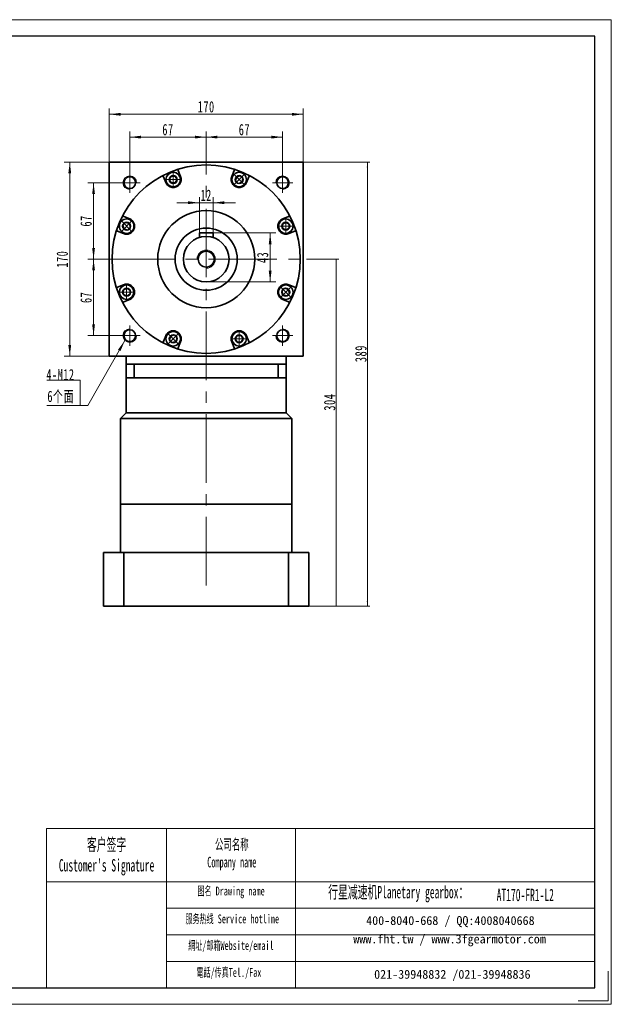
# Model space of a CAD drawing. Header units: millimetres. Extents: x 5227 to 6447, y 123 to 1054.
# Tile 3 of 3: x 5928 to 6447, y 123 to 986. Entities that reach past the tile are written whole.
import ezdxf

# ---------------------------------------------------------------- set-up
doc = ezdxf.new("R2010")
doc.units = ezdxf.units.MM
doc.header["$LTSCALE"] = 5
doc.set_wipeout_variables(frame=1)
doc.linetypes.add('点画线', pattern=[18, 12, -2, 2, -2])
doc.layers.get('0').update_dxf_attribs({"lineweight": 18})
for name, color, linetype, lineweight in [('7标注层', 4, 'Continuous', 18), ('EB0', 7, 'Continuous', 35), ('SLD-0', 7, 'Continuous', 18), ('中心线层', 1, '点画线', 18), ('图框_外框线', 7, 'Continuous', 18), ('尺寸线层', 3, 'Continuous', 18), ('粗实线层', 7, 'Continuous', 35)]:
    doc.layers.add(name, color=color, linetype=linetype, lineweight=lineweight)
doc.styles.add('SLDTEXTSTYLE4', font='txt', dxfattribs={"width": 0.566667})
doc.styles.add('标准', font='txt', dxfattribs={"width": 0.667})
doc.dimstyles.new('a4-1-1.5', dxfattribs={"dimtxt": 4.5, "dimasz": 4.5, "dimexe": 2.25, "dimexo": 0, "dimgap": 0.75, "dimtad": 1, "dimdec": 3, "dimdsep": 46, "dimtxsty": '标准', "dimblk": '_CAXARROW', "dimcen": 0, "dimdle": 9, "dimazin": 2, "dimtfac": 0.707107, "dimtdec": 3, "dimtix": 1, "dimtmove": 2, "dimatfit": 3, "dimfxl": 0, "dimfrac": 2, "dimtolj": 1, "dimarcsym": 0})

# ---------------------------------------------------------------- blocks, each defined once
blk = doc.blocks.new('*X25')
at = {"layer": '尺寸线层', "linetype": 'Continuous'}
for points in [[(6006.89, 903.12), (6016.79, 904.36), (6016.79, 901.89)], [(6176.89, 903.12), (6166.99, 904.36), (6166.99, 901.89)]]:
    blk.add_hatch(color=0, dxfattribs=at).paths.add_polyline_path(points, flags=0)
at = {"layer": '尺寸线层', "color": 0, "linetype": 'Continuous'}
for p, q in [((6006.89, 861.22), (6006.89, 908.07)), ((6176.89, 861.22), (6176.89, 908.07)), ((6006.89, 903.12), (6176.89, 903.12))]:
    blk.add_line(p, q, dxfattribs=at)
at = {"layer": '尺寸线层', "color": 0, "insert": (6091.89, 909.64), "char_height": 9.9, "width": 26.9708, "attachment_point": 5, "line_spacing_factor": 1.15057, "style": '标准'}
blk.add_mtext('\\T1.1;170', dxfattribs=at)
blk = doc.blocks.new('_CAXARROW')
blk.add_hatch(color=0).paths.add_polyline_path([(0, 0), (-1, 0.125), (-1, -0.125)], flags=0)
blk = doc.blocks.new('*X26')
at = {"layer": '尺寸线层', "linetype": 'Continuous'}
for points in [[(6024.89, 883.13), (6034.79, 884.37), (6034.79, 881.9)], [(6091.89, 883.13), (6081.99, 884.37), (6081.99, 881.9)]]:
    blk.add_hatch(color=0, dxfattribs=at).paths.add_polyline_path(points, flags=0)
at = {"layer": '尺寸线层', "color": 0, "linetype": 'Continuous'}
for p, q in [((6024.89, 852.22), (6024.89, 888.08)), ((6024.89, 883.13), (6091.89, 883.13)), ((6091.89, 864.22), (6091.89, 888.08))]:
    blk.add_line(p, q, dxfattribs=at)
at = {"layer": '尺寸线层', "color": 0, "insert": (6058.39, 889.65), "char_height": 9.9, "width": 19.8, "attachment_point": 5, "line_spacing_factor": 1.15057, "style": '标准'}
blk.add_mtext('\\T1.1;67', dxfattribs=at)
blk = doc.blocks.new('*X27')
at = {"layer": '尺寸线层', "linetype": 'Continuous'}
for points in [[(6091.89, 883.13), (6101.79, 884.37), (6101.79, 881.9)], [(6158.89, 883.13), (6148.99, 884.37), (6148.99, 881.9)]]:
    blk.add_hatch(color=0, dxfattribs=at).paths.add_polyline_path(points, flags=0)
at = {"layer": '尺寸线层', "color": 0, "linetype": 'Continuous'}
for p, q in [((6091.89, 864.22), (6091.89, 888.08)), ((6091.89, 883.13), (6158.89, 883.13)), ((6158.89, 852.22), (6158.89, 888.08))]:
    blk.add_line(p, q, dxfattribs=at)
at = {"layer": '尺寸线层', "color": 0, "insert": (6125.39, 889.65), "char_height": 9.9, "width": 19.8, "attachment_point": 5, "line_spacing_factor": 1.15057, "style": '标准'}
blk.add_mtext('\\T1.1;67', dxfattribs=at)
blk = doc.blocks.new('*X28')
at = {"layer": '尺寸线层', "linetype": 'Continuous'}
for points in [[(5993.17, 843.22), (5994.4, 833.32), (5991.93, 833.32)], [(5993.17, 776.22), (5994.4, 786.12), (5991.93, 786.12)]]:
    blk.add_hatch(color=0, dxfattribs=at).paths.add_polyline_path(points, flags=0)
at = {"layer": '尺寸线层', "color": 0, "linetype": 'Continuous'}
for p, q in [((6015.89, 843.22), (5988.22, 843.22)), ((5993.17, 843.22), (5993.17, 776.22)), ((6003.89, 776.22), (5988.22, 776.22))]:
    blk.add_line(p, q, dxfattribs=at)
at = {"layer": '尺寸线层', "color": 0, "insert": (5986.65, 809.72), "char_height": 9.9, "width": 19.8, "attachment_point": 5, "rotation": 90, "line_spacing_factor": 1.15057, "style": '标准'}
blk.add_mtext('\\T1.1;67', dxfattribs=at)
blk = doc.blocks.new('*X29')
at = {"layer": '尺寸线层', "linetype": 'Continuous'}
for points in [[(5993.17, 776.22), (5994.4, 766.32), (5991.93, 766.32)], [(5993.17, 709.22), (5994.4, 719.12), (5991.93, 719.12)]]:
    blk.add_hatch(color=0, dxfattribs=at).paths.add_polyline_path(points, flags=0)
at = {"layer": '尺寸线层', "color": 0, "linetype": 'Continuous'}
for p, q in [((6003.89, 776.22), (5988.22, 776.22)), ((5993.17, 776.22), (5993.17, 709.22)), ((6015.89, 709.22), (5988.22, 709.22))]:
    blk.add_line(p, q, dxfattribs=at)
at = {"layer": '尺寸线层', "color": 0, "insert": (5986.65, 742.72), "char_height": 9.9, "width": 19.8, "attachment_point": 5, "rotation": 90, "line_spacing_factor": 1.15057, "style": '标准'}
blk.add_mtext('\\T1.1;67', dxfattribs=at)
blk = doc.blocks.new('*X30')
at = {"layer": '尺寸线层', "linetype": 'Continuous'}
for points in [[(5972.3, 861.22), (5973.54, 851.32), (5971.06, 851.32)], [(5972.3, 691.22), (5973.54, 701.12), (5971.06, 701.12)]]:
    blk.add_hatch(color=0, dxfattribs=at).paths.add_polyline_path(points, flags=0)
at = {"layer": '尺寸线层', "color": 0, "linetype": 'Continuous'}
for p, q in [((6006.89, 861.22), (5967.35, 861.22)), ((5972.3, 861.22), (5972.3, 691.22)), ((6006.89, 691.22), (5967.35, 691.22))]:
    blk.add_line(p, q, dxfattribs=at)
at = {"layer": '尺寸线层', "color": 0, "insert": (5965.78, 776.22), "char_height": 9.9, "width": 26.9708, "attachment_point": 5, "rotation": 90, "line_spacing_factor": 1.15057, "style": '标准'}
blk.add_mtext('\\T1.1;170', dxfattribs=at)
blk = doc.blocks.new('*X31')
at = {"layer": '尺寸线层', "linetype": 'Continuous'}
for points in [[(6147.96, 799.22), (6149.2, 789.32), (6146.72, 789.32)], [(6147.96, 756.22), (6149.2, 766.12), (6146.72, 766.12)]]:
    blk.add_hatch(color=0, dxfattribs=at).paths.add_polyline_path(points, flags=0)
at = {"layer": '尺寸线层', "color": 0, "linetype": 'Continuous'}
for p, q in [((6097.89, 799.22), (6152.91, 799.22)), ((6147.96, 799.22), (6147.96, 756.22)), ((6091.89, 756.22), (6152.91, 756.22))]:
    blk.add_line(p, q, dxfattribs=at)
at = {"layer": '尺寸线层', "color": 0, "insert": (6141.44, 777.72), "char_height": 9.9, "width": 19.8, "attachment_point": 5, "rotation": 90, "line_spacing_factor": 1.15057, "style": '标准'}
blk.add_mtext('\\T1.1;43', dxfattribs=at)
blk = doc.blocks.new('*X32')
at = {"layer": '尺寸线层', "linetype": 'Continuous'}
for points in [[(6085.89, 825.68), (6075.99, 824.45), (6075.99, 826.92)], [(6097.89, 825.68), (6107.79, 824.45), (6107.79, 826.92)]]:
    blk.add_hatch(color=0, dxfattribs=at).paths.add_polyline_path(points, flags=0)
at = {"layer": '尺寸线层', "color": 0, "linetype": 'Continuous'}
for p, q in [((6085.89, 799.22), (6085.89, 830.63)), ((6097.89, 799.22), (6097.89, 830.63)), ((6117.69, 825.68), (6066.09, 825.68))]:
    blk.add_line(p, q, dxfattribs=at)
at = {"layer": '尺寸线层', "color": 0, "insert": (6091.89, 832.2), "char_height": 9.9, "width": 19.8, "attachment_point": 5, "line_spacing_factor": 1.15057, "style": '标准'}
blk.add_mtext('\\T1.1;12', dxfattribs=at)
blk = doc.blocks.new('*X33')
at = {"layer": '中心线层', "linetype": '点画线', "lineweight": 18}
for p, q in [((-7.37, 0), (7.37, 0)), ((0, -7.37), (0, 7.37))]:
    blk.add_line(p, q, dxfattribs=at)
at = {"layer": '粗实线层'}
for p, q in [((-3.46, 0), (-1.73, 3)), ((-3.46, 0), (-1.73, -3)), ((-1.73, 3), (1.73, 3)), ((3.46, 0), (1.73, 3)), ((3.46, 0), (1.73, 3)), ((3.46, 0), (1.73, -3)), ((-1.73, -3), (1.73, -3))]:
    blk.add_line(p, q, dxfattribs=at)
blk.add_circle((0, 0), 3.46, dxfattribs=at)
for start, end in [(0, 180), (180, 360)]:
    blk.add_arc((0, 0), 6.37, start, end, dxfattribs=at)
blk = doc.blocks.new('*X34')
at = {"layer": '尺寸线层', "linetype": 'Continuous'}
blk.add_hatch(color=0, dxfattribs=at).paths.add_polyline_path([(39.19, 56.94), (35.35, 47.73), (33.2, 48.96)], flags=0)
at = {"layer": '尺寸线层', "color": 0, "linetype": 'Continuous'}
blk.add_line((39.19, 56.94), (6.6, 0), dxfattribs=at)
at = {"layer": '尺寸线层', "color": 0}
for p, q in [((0, 22.12), (-29.39, 22.12)), ((0, 0), (0, 22.12)), ((0, 0), (-29.39, 0)), ((6.6, 0), (0, 0))]:
    blk.add_line(p, q, dxfattribs=at)
at = {"layer": '尺寸线层', "color": 0, "insert": (-4.95, 1.98), "char_height": 9.9, "width": 48.8791, "attachment_point": 9, "line_spacing_factor": 1.15057, "style": '标准'}
blk.add_mtext('\\T1.1;4-M12\\P6个面', dxfattribs=at)
blk = doc.blocks.new('*X35')
at = {"layer": '尺寸线层', "linetype": 'Continuous'}
for points in [[(6233.19, 861.22), (6232.63, 856.72), (6233.76, 856.72)], [(6233.19, 472.22), (6232.63, 476.72), (6233.76, 476.72)]]:
    blk.add_hatch(color=0, dxfattribs=at).paths.add_polyline_path(points, flags=0)
at = {"layer": '尺寸线层', "color": 0, "linetype": 'Continuous'}
for p, q in [((6176.89, 861.22), (6235.44, 861.22)), ((6233.19, 472.22), (6233.19, 861.22)), ((6181.89, 472.22), (6235.44, 472.22))]:
    blk.add_line(p, q, dxfattribs=at)
at = {"layer": '尺寸线层', "color": 0, "insert": (6227.53, 693.47), "char_height": 10, "width": 28.2067, "attachment_point": 5, "rotation": 90, "line_spacing_factor": 1.15057, "style": '标准'}
blk.add_mtext('\\T1.1;389', dxfattribs=at)
blk = doc.blocks.new('*X36')
at = {"layer": '尺寸线层', "linetype": 'Continuous'}
for points in [[(6205.82, 776.22), (6206.38, 771.72), (6205.26, 771.72)], [(6205.82, 472.22), (6206.38, 476.72), (6205.26, 476.72)]]:
    blk.add_hatch(color=0, dxfattribs=at).paths.add_polyline_path(points, flags=0)
at = {"layer": '尺寸线层', "color": 0, "linetype": 'Continuous'}
for p, q in [((6179.89, 776.22), (6208.07, 776.22)), ((6205.82, 776.22), (6205.82, 472.22)), ((6181.89, 472.22), (6208.07, 472.22))]:
    blk.add_line(p, q, dxfattribs=at)
at = {"layer": '尺寸线层', "color": 0, "insert": (6200.15, 650.97), "char_height": 10, "width": 28.5772, "attachment_point": 5, "rotation": 90, "line_spacing_factor": 1.15057, "style": '标准'}
blk.add_mtext('\\T1.1;304', dxfattribs=at)

msp = doc.modelspace()

# ---------------------------------------------------------------- linework, layer by layer
msp.add_line((6056.9749, 277.3874), (6056.9749, 137.9637))
at = {"layer": '7标注层', "color": 0}
msp.add_line((5951.8015, 277.3874), (5951.8015, 137.9876), dxfattribs=at)
at = {"layer": 'EB0', "linetype": 'Continuous', "lineweight": 35}
for p, q in [((6021.8896, 684.2173), (6161.8896, 684.2173)), ((6021.8896, 672.2173), (6021.8896, 641.7173)), ((6161.8896, 672.2173), (6161.8896, 641.7173)), ((6016.8896, 636.7173), (6021.8896, 641.7173)), ((6166.8896, 636.7173), (6161.8896, 641.7173)), ((6016.8896, 561.7173), (6016.8896, 636.7173)), ((6166.8896, 561.7173), (6166.8896, 636.7173)), ((6166.8896, 561.7173), (6016.8896, 561.7173)), ((6001.8896, 519.2173), (6001.8896, 472.2173)), ((6181.8896, 519.2173), (6001.8896, 519.2173)), ((6181.8896, 519.2173), (6181.8896, 472.2173)), ((6001.8896, 472.2173), (6181.8896, 472.2173))]:
    msp.add_line(p, q, dxfattribs=at)
at = {"layer": 'EB0'}
for p, q in [((6016.8896, 561.7173), (6016.8896, 519.2173)), ((6166.8896, 561.7173), (6166.8896, 519.2173))]:
    msp.add_line(p, q, dxfattribs=at)
at = {"layer": '中心线层'}
for p, q in [((6091.8896, 490.3571), (6091.8896, 864.2173)), ((6024.8896, 834.2173), (6024.8896, 852.2173)), ((6158.8896, 852.2173), (6158.8896, 834.2173)), ((6015.8896, 843.2173), (6033.8896, 843.2173)), ((6149.8896, 843.2173), (6167.8896, 843.2173)), ((6003.8896, 776.2173), (6179.8896, 776.2173)), ((6024.8896, 700.2173), (6024.8896, 718.2173)), ((6158.8896, 718.2173), (6158.8896, 700.2173)), ((6033.8896, 709.2173), (6015.8896, 709.2173)), ((6167.8896, 709.2173), (6149.8896, 709.2173))]:
    msp.add_line(p, q, dxfattribs=at)
at = {"layer": '图框_外框线'}
for p, q in [((5951.8015, 277.3874), (6056.9749, 277.3874)), ((6056.9749, 277.3874), (6056.9749, 137.9876)), ((6056.9749, 277.3874), (6432.474, 277.3874)), ((6170.2921, 277.3874), (6170.2921, 137.9876)), ((5951.8015, 230.8696), (6056.9749, 230.8696)), ((6056.9749, 230.8696), (6432.474, 230.8696)), ((6056.9749, 207.6106), (6432.474, 207.6106)), ((6056.9749, 184.3517), (6432.474, 184.3517)), ((6056.9749, 161.0928), (6432.474, 161.0928))]:
    msp.add_line(p, q, dxfattribs=at)
at = {"layer": '图框_外框线', "color": 3}
msp.add_lwpolyline([(5227.2509, 123.4668), (6446.9948, 123.4668), (6446.9948, 986), (5227.2509, 986)], close=True, dxfattribs=at)
at = {"layer": '图框_外框线', "color": 3, "lineweight": 25}
msp.add_lwpolyline([(5299.8547, 137.9876), (6432.474, 137.9876), (6432.474, 971.4792), (5299.8547, 971.4792)], close=True, dxfattribs=at)
at = {"layer": '图框_外框线', "color": 3}
msp.add_lwpolyline([(6444.0906, 152.5083), (6444.0906, 126.371), (6417.9533, 126.371)], dxfattribs=at)
at = {"layer": '粗实线层'}
for p, q in [((6006.8896, 691.2173), (6006.8896, 861.2173)), ((6006.8896, 861.2173), (6176.8896, 861.2173)), ((6176.8896, 691.2173), (6176.8896, 861.2173)), ((6097.8896, 799.2173), (6085.8896, 799.2173)), ((6085.8896, 799.2173), (6085.8896, 795.2961)), ((6097.8896, 795.2961), (6097.8896, 799.2173)), ((6021.8896, 684.2173), (6021.8896, 691.2173)), ((6161.8896, 684.2173), (6161.8896, 691.2173)), ((6021.8896, 684.2173), (6021.8896, 672.2173)), ((6028.8896, 684.2173), (6028.8896, 672.2173)), ((6154.8896, 684.2173), (6154.8896, 672.2173)), ((6161.8896, 684.2173), (6161.8896, 672.2173)), ((6161.8896, 672.2173), (6021.8896, 672.2173)), ((6021.8896, 641.7173), (6161.8896, 641.7173)), ((6016.8896, 636.7173), (6166.8896, 636.7173)), ((6016.8896, 561.7173), (6166.8896, 561.7173)), ((6016.8896, 519.2173), (6016.8896, 561.7173)), ((6166.8896, 561.7173), (6166.8896, 519.2173)), ((6019.6816, 472.2173), (6019.6816, 519.2173)), ((6164.0977, 472.2173), (6164.0977, 519.2173))]:
    msp.add_line(p, q, dxfattribs=at)
msp.add_lwpolyline([(6176.8896, 691.2173), (6006.8896, 691.2173)], dxfattribs=at)
for centre, radius in [((6091.8896, 776.2173), 82.5), ((6024.8896, 843.2173), 5.1), ((6158.8896, 843.2173), 5.1), ((6091.8896, 776.2173), 42.5), ((6091.8896, 776.2173), 27.25), ((6091.8896, 776.2173), 20), ((6091.8896, 776.2173), 7), ((6024.8896, 709.2173), 5.1), ((6158.8896, 709.2173), 5.1)]:
    msp.add_circle(centre, radius, dxfattribs=at)
at = {"layer": '粗实线层', "lineweight": 18}
for centre, radius, start, end in [((6024.8896, 843.2173), 6, 0, 270), ((6158.8896, 843.2173), 6, 270, 180), ((6091.8896, 776.2173), 8, 270, 180), ((6024.8896, 709.2173), 6, 90, 0), ((6158.8896, 709.2173), 6, 180, 90)]:
    msp.add_arc(centre, radius, start, end, dxfattribs=at)

# ---------------------------------------------------------------- block references
at = {"layer": '尺寸线层'}
msp.add_blockref('*X34', (5981.4569, 648.035), dxfattribs=at)

# ---------------------------------------------------------------- texts
at = {"layer": 'SLD-0', "color": 1, "attachment_point": 2, "style": 'SLDTEXTSTYLE4'}
for s, insert, char_height, width in [("{\\fSimSun|b1|i0|c134|p2;客户签字\\PCustomer's Signature}", (6004.5695, 268.7814), 10.85416, 135.026867), ('{\\fSimSun|b1|i0|c134|p2;公司名称\\PCompany name}', (6114.3522, 268.2052), 9.303566, 120.452126), ('{\\fSimSun|b1|i0|c134|p2;图名 Drawing name}', (6113.7163, 226.5821), 7.752971, 99.150303), ('{\\fSimSun|b1|i0|c134|p2;  \\H1.1667x;行星减速机Planetary gearbox\\fSimSun|b0|i0|c134|p2;：}', (6256.6471, 227.1801), 9.303566, 146.323131), ('AT170-FR1-L2', (6371.5887, 224.71), 10.85416, 78.99093), ('{\\fSimSun|b1|i0|c134|p2;服务热线 Service hotline}', (6114.8157, 202.203), 7.752971, 110.462962), ('{\\fSimSun|b1|i0|c134|p2;網址/邮箱Website/email}', (6113.6085, 178.8445), 7.752971, 114.981547), ('{\\fSimSun|b1|i0|c134|p2;電話/传真Tel./Fax}', (6111.8715, 155.3039), 7.752971, 116.364438)]:
    msp.add_mtext(s, dxfattribs=dict(at, insert=insert, char_height=char_height, width=width))
at = {"layer": 'SLD-0', "color": 1, "char_height": 7.752971, "attachment_point": 2}
for s, insert, width in [('{\\fSimSun|b1|i0|c134|p2;400-8040-668 / QQ:4008040668}', (6305.9294, 200.7216), 225.730932), ('{\\fSimSun|b1|i0|c134|p2;www.fht.tw / www.3fgearmotor.com }', (6305.2145, 184.5732), 225.985043), ('{\\fSimSun|b1|i0|c134|p2;021-39948832 /021-39948836 }', (6307.6584, 153.6088), 172.556675)]:
    msp.add_mtext(s, dxfattribs=dict(at, insert=insert, width=width))

# ---------------------------------------------------------------- dimensions: what is measured, and where the dimension line sits
at = {"layer": '尺寸线层'}
for base, p1, p2, angle, override, picture, middle in [((6176.8896, 903.1226), (6006.8896, 861.2173), (6176.8896, 861.2173), 0, {"dimsah": 1, "dimtfill": 1, "dimtzin": 8}, '*X25', (6091.8896, 909.6401)), ((6091.8896, 883.1337), (6024.8896, 852.2173), (6091.8896, 864.2173), 180, {"dimsah": 1, "dimtfill": 1, "dimtzin": 8}, '*X26', (6058.3896, 889.6512)), ((6158.8896, 883.1337), (6091.8896, 864.2173), (6158.8896, 852.2173), 180, {"dimsah": 1, "dimtfill": 1, "dimtzin": 8}, '*X27', (6125.3896, 889.6512)), ((5972.2982, 691.2173), (6006.8896, 861.2173), (6006.8896, 691.2173), 270, {"dimsah": 1, "dimtfill": 1, "dimtzin": 8}, '*X30', (5965.7807, 776.2173)), ((6233.1937, 861.2173), (6181.8896, 472.2173), (6176.8896, 861.2173), 90, {"dimtxt": 10, "dimsah": 1, "dimtfill": 1, "dimtzin": 8}, '*X35', (6227.527, 693.4673)), ((5993.1657, 776.2173), (6015.8896, 843.2173), (6003.8896, 776.2173), 270, {"dimsah": 1, "dimtfill": 1, "dimtzin": 8}, '*X28', (5986.6482, 809.7173)), ((6147.9617, 756.2173), (6097.8896, 799.2173), (6091.8896, 756.2173), 270, {"dimsah": 1, "dimtfill": 1, "dimtzin": 8}, '*X31', (6141.4442, 777.7173)), ((5993.1657, 709.2173), (6003.8896, 776.2173), (6015.8896, 709.2173), 270, {"dimsah": 1, "dimtfill": 1, "dimtzin": 8}, '*X29', (5986.6482, 742.7173)), ((6205.8189, 472.2173), (6179.8896, 776.2173), (6181.8896, 472.2173), 90, {"dimtxt": 10, "dimsah": 1, "dimtfill": 1, "dimtzin": 8}, '*X36', (6200.1522, 650.9673))]:
    dim = msp.add_linear_dim(base=base, p1=p1, p2=p2, angle=angle, dimstyle='a4-1-1.5', override=override, dxfattribs=at)
    dim.commit()
    dim.dimension.update_dxf_attribs({"geometry": picture, "text_midpoint": middle, "dimtype": 160})
dim = msp.add_linear_dim(base=(6085.8896, 825.6841), p1=(6097.8896, 799.2173), p2=(6085.8896, 799.2173), dimstyle='a4-1-1.5', override={"dimsah": 1, "dimtfill": 1, "dimtzin": 8}, dxfattribs=at)
dim.commit()
dim.dimension.update_dxf_attribs({"geometry": '*X32', "text_midpoint": (6091.8896, 832.2016), "dimtype": 160})

# ---------------------------------------------------------------- next in the draw order: wipeouts: each hides what was drawn before it
for points in [[(6069.362, 845.9702), (6069.2813, 846.9804), (6069.2813, 846.9804), (6068.7512, 848.6909), (6067.7657, 850.186), (6066.4026, 851.3475), (6064.77, 852.0833), (6062.997, 852.3352), (6062.997, 852.3352), (6062.997, 852.3352), (6061.224, 852.0833), (6059.5914, 851.3475), (6058.2284, 850.186), (6057.2428, 848.6909), (6056.7127, 846.9804), (6056.7127, 846.9804), (6056.632, 845.9702), (6056.632, 845.9702), (6056.632, 845.9702), (6056.8489, 844.3228), (6057.4848, 842.7877), (6058.4963, 841.4695), (6059.8145, 840.458), (6061.3496, 839.8221), (6062.997, 839.6052), (6062.997, 839.6052), (6062.997, 839.6052), (6064.9639, 839.9167), (6066.7383, 840.8208), (6068.1464, 842.229), (6069.0505, 844.0033)], [(6125.2829, 841.4695), (6125.9402, 842.2408), (6125.9402, 842.2408), (6126.7749, 843.8252), (6127.1352, 845.5793), (6126.9926, 847.3644), (6126.3585, 849.0391), (6125.2829, 850.4709), (6125.2829, 850.4709), (6125.2829, 850.4709), (6123.8511, 851.5465), (6122.1764, 852.1806), (6120.3913, 852.3232), (6118.6372, 851.9629), (6117.0528, 851.1282), (6117.0528, 851.1282), (6116.2815, 850.4709), (6116.2815, 850.4709), (6116.2815, 850.4709), (6115.27, 849.1527), (6114.6341, 847.6176), (6114.4172, 845.9702), (6114.6341, 844.3228), (6115.27, 842.7877), (6116.2815, 841.4695), (6116.2815, 841.4695), (6116.2815, 841.4695), (6117.8926, 840.299), (6119.7865, 839.6836), (6121.7779, 839.6836), (6123.6719, 840.299)], [(6026.6374, 809.6106), (6025.8661, 810.2679), (6025.8661, 810.2679), (6024.2818, 811.1026), (6022.5276, 811.4629), (6020.7425, 811.3203), (6019.0678, 810.6862), (6017.636, 809.6106), (6017.636, 809.6106), (6017.636, 809.6106), (6016.5604, 808.1788), (6015.9263, 806.5041), (6015.7837, 804.719), (6016.144, 802.9648), (6016.9787, 801.3805), (6016.9787, 801.3805), (6017.636, 800.6092), (6017.636, 800.6092), (6017.636, 800.6092), (6018.9542, 799.5977), (6020.4893, 798.9618), (6022.1367, 798.7449), (6023.7841, 798.9618), (6025.3192, 799.5977), (6026.6374, 800.6092), (6026.6374, 800.6092), (6026.6374, 800.6092), (6027.808, 802.2203), (6028.4233, 804.1142), (6028.4233, 806.1056), (6027.808, 807.9996)], [(6161.6425, 798.7449), (6162.6527, 798.8256), (6162.6527, 798.8256), (6164.3632, 799.3557), (6165.8583, 800.3413), (6167.0198, 801.7043), (6167.7556, 803.3369), (6168.0075, 805.1099), (6168.0075, 805.1099), (6168.0075, 805.1099), (6167.7556, 806.8829), (6167.0198, 808.5155), (6165.8583, 809.8786), (6164.3632, 810.8641), (6162.6527, 811.3942), (6162.6527, 811.3942), (6161.6425, 811.4749), (6161.6425, 811.4749), (6161.6425, 811.4749), (6159.9951, 811.258), (6158.46, 810.6222), (6157.1418, 809.6106), (6156.1303, 808.2924), (6155.4944, 806.7573), (6155.2775, 805.1099), (6155.2775, 805.1099), (6155.2775, 805.1099), (6155.589, 803.143), (6156.4931, 801.3686), (6157.9013, 799.9605), (6159.6756, 799.0564)], [(6022.1367, 753.6897), (6021.1266, 753.609), (6021.1266, 753.609), (6019.416, 753.0789), (6017.9209, 752.0934), (6016.7594, 750.7303), (6016.0236, 749.0977), (6015.7717, 747.3247), (6015.7717, 747.3247), (6015.7717, 747.3247), (6016.0236, 745.5517), (6016.7594, 743.9191), (6017.9209, 742.5561), (6019.416, 741.5705), (6021.1266, 741.0404), (6021.1266, 741.0404), (6022.1367, 740.9597), (6022.1367, 740.9597), (6022.1367, 740.9597), (6023.7841, 741.1766), (6025.3192, 741.8125), (6026.6374, 742.824), (6027.649, 744.1422), (6028.2848, 745.6773), (6028.5017, 747.3247), (6028.5017, 747.3247), (6028.5017, 747.3247), (6028.1902, 749.2916), (6027.2861, 751.066), (6025.878, 752.4741), (6024.1036, 753.3782)], [(6157.1418, 742.824), (6157.9131, 742.1667), (6157.9131, 742.1667), (6159.4975, 741.332), (6161.2516, 740.9717), (6163.0367, 741.1143), (6164.7114, 741.7484), (6166.1433, 742.824), (6166.1433, 742.824), (6166.1433, 742.824), (6167.2188, 744.2558), (6167.8529, 745.9305), (6167.9955, 747.7156), (6167.6352, 749.4698), (6166.8005, 751.0541), (6166.8005, 751.0541), (6166.1433, 751.8254), (6166.1433, 751.8254), (6166.1433, 751.8254), (6164.825, 752.837), (6163.2899, 753.4728), (6161.6425, 753.6897), (6159.9951, 753.4728), (6158.46, 752.837), (6157.1418, 751.8254), (6157.1418, 751.8254), (6157.1418, 751.8254), (6155.9713, 750.2144), (6155.3559, 748.3204), (6155.3559, 746.329), (6155.9713, 744.4351)], [(6058.4963, 710.9651), (6057.839, 710.1938), (6057.839, 710.1938), (6057.0044, 708.6095), (6056.644, 706.8553), (6056.7866, 705.0702), (6057.4207, 703.3955), (6058.4963, 701.9637), (6058.4963, 701.9637), (6058.4963, 701.9637), (6059.9281, 700.8881), (6061.6028, 700.254), (6063.3879, 700.1114), (6065.1421, 700.4717), (6066.7264, 701.3064), (6066.7264, 701.3064), (6067.4977, 701.9637), (6067.4977, 701.9637), (6067.4977, 701.9637), (6068.5093, 703.2819), (6069.1451, 704.817), (6069.362, 706.4644), (6069.1451, 708.1118), (6068.5093, 709.6469), (6067.4977, 710.9651), (6067.4977, 710.9651), (6067.4977, 710.9651), (6065.8867, 712.1357), (6063.9927, 712.751), (6062.0013, 712.751), (6060.1074, 712.1357)], [(6114.4172, 706.4644), (6114.4979, 705.4542), (6114.4979, 705.4542), (6115.028, 703.7437), (6116.0136, 702.2486), (6117.3766, 701.0871), (6119.0092, 700.3513), (6120.7822, 700.0994), (6120.7822, 700.0994), (6120.7822, 700.0994), (6122.5552, 700.3513), (6124.1878, 701.0871), (6125.5509, 702.2486), (6126.5364, 703.7437), (6127.0665, 705.4542), (6127.0665, 705.4542), (6127.1472, 706.4644), (6127.1472, 706.4644), (6127.1472, 706.4644), (6126.9303, 708.1118), (6126.2945, 709.6469), (6125.2829, 710.9651), (6123.9647, 711.9767), (6122.4296, 712.6125), (6120.7822, 712.8294), (6120.7822, 712.8294), (6120.7822, 712.8294), (6118.8153, 712.5179), (6117.041, 711.6138), (6115.6328, 710.2057), (6114.7287, 708.4313)]]:
    msp.add_wipeout(points).dxf.layer = '粗实线层'

# ---------------------------------------------------------------- next in the draw order: linework, layer by layer
at = {"layer": '粗实线层'}
for p, q in [((6056.5299, 843.2914), (6054.3844, 848.4711)), ((6069.4642, 848.649), (6067.3187, 853.8286)), ((6114.3151, 848.649), (6116.4605, 853.8286)), ((6127.2494, 843.2914), (6129.3948, 848.4711)), ((6024.8155, 811.5771), (6019.6358, 813.7225)), ((6158.9637, 811.5771), (6164.1434, 813.7225)), ((6019.4579, 798.6427), (6014.2783, 800.7882)), ((6164.3213, 798.6427), (6169.501, 800.7882)), ((6019.4579, 753.7919), (6014.2783, 751.6464)), ((6164.3213, 753.7919), (6169.501, 751.6464)), ((6024.8155, 740.8575), (6019.6358, 738.7121)), ((6158.9637, 740.8575), (6164.1434, 738.7121)), ((6056.5299, 709.1432), (6054.3844, 703.9635)), ((6127.2494, 709.1432), (6129.3948, 703.9635)), ((6069.4642, 703.7856), (6067.3187, 698.606)), ((6114.3151, 703.7856), (6116.4605, 698.606))]:
    msp.add_line(p, q, dxfattribs=at)
for centre, radius, start, end in [((6068.2426, 854.2113), 1, 106.8667522, 202.5000219), ((6115.5367, 854.2113), 1, 337.4999781, 73.1332478), ((6053.4605, 848.0884), 1, 22.4999781, 118.1332478), ((6062.997, 845.9702), 7, 202.5, 22.5), ((6120.7822, 845.9702), 7, 157.5, 337.5), ((6130.3187, 848.0884), 1, 61.8667522, 157.5000219), ((6020.0185, 814.6464), 1, 151.8667522, 247.5000219), ((6022.1367, 805.1099), 7, 247.5, 67.5), ((6161.6425, 805.1099), 7, 112.5, 292.5), ((6163.7607, 814.6464), 1, 292.4999781, 28.1332478), ((6013.8956, 799.8643), 1, 67.4999781, 163.1332478), ((6169.8836, 799.8643), 1, 16.8667522, 112.5000219), ((6013.8956, 752.5703), 1, 196.8667522, 292.5000219), ((6022.1367, 747.3247), 7, 292.5, 112.5), ((6161.6425, 747.3247), 7, 67.5, 247.5), ((6169.8836, 752.5703), 1, 247.4999781, 343.1332478), ((6020.0185, 737.7882), 1, 112.4999781, 208.1332478), ((6163.7607, 737.7882), 1, 331.8667522, 67.5000219), ((6062.997, 706.4644), 7, 337.5, 157.5), ((6120.7822, 706.4644), 7, 22.5, 202.5), ((6053.4605, 704.3462), 1, 241.8667522, 337.5000219), ((6130.3187, 704.3462), 1, 202.4999781, 298.1332478), ((6068.2426, 698.2233), 1, 157.4999781, 253.1332478), ((6115.5367, 698.2233), 1, 286.8667522, 22.5000219)]:
    msp.add_arc(centre, radius, start, end, dxfattribs=at)

# ---------------------------------------------------------------- next in the draw order: block references
for p, rotation in [((6120.7822, 845.9702), 315.0000000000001), ((6022.1367, 805.1099), 45.00000000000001), ((6161.6425, 805.1099), 270), ((6022.1367, 747.3247), 90), ((6161.6425, 747.3247), 225.0000000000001), ((6062.997, 706.4644), 135.0000000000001), ((6120.7822, 706.4644), 180)]:
    msp.add_blockref('*X33', p, dxfattribs=dict(at, rotation=rotation))
msp.add_blockref('*X33', (6062.997, 845.9702), dxfattribs=at)

doc.saveas('drawing.dxf')
